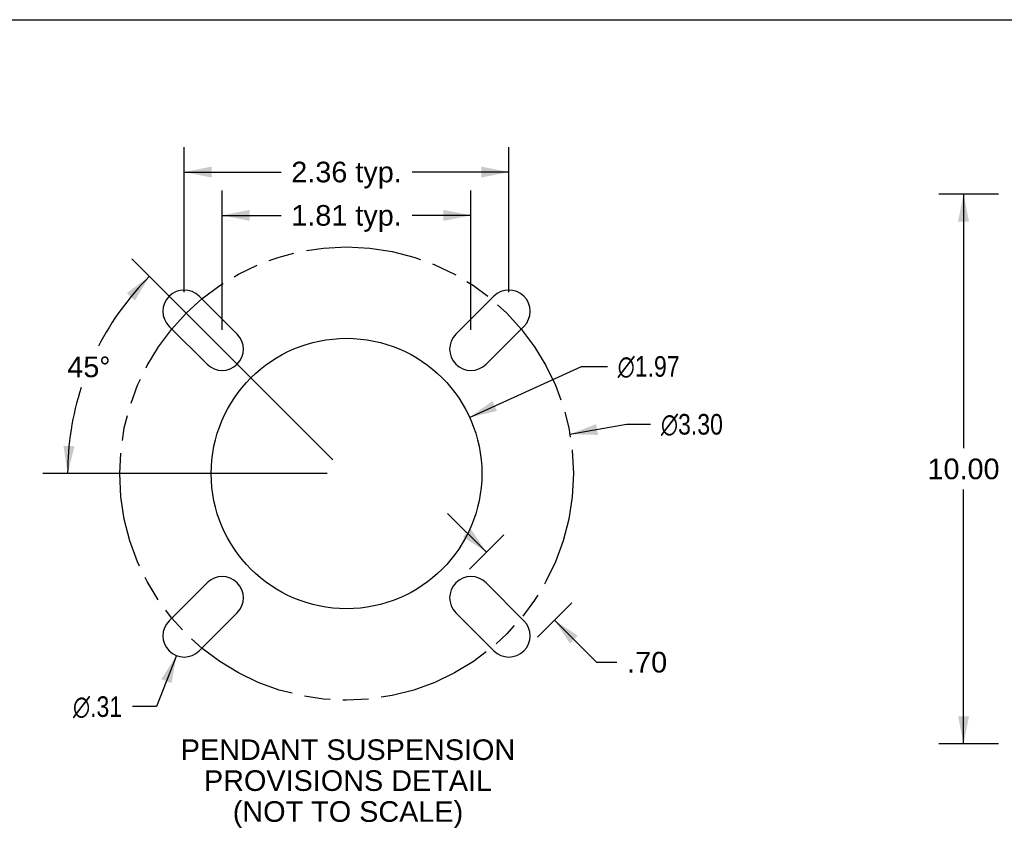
# Model space of a CAD drawing. Header units: inches. Extents: x 0 to 85, y 0 to 55.
# Tile 35 of 55: x 43.5 to 61.4, y 40.3 to 55. Entities that reach past the tile are written whole.
import ezdxf

# ---------------------------------------------------------------- set-up
doc = ezdxf.new("R2010")
doc.units = ezdxf.units.IN
doc.header["$LTSCALE"] = 4.675
doc.header["$MEASUREMENT"] = 0
doc.linetypes.add('PHANTOM', pattern=[0.8, 0.45, -0.05, 0.1, -0.05, 0.1, -0.05])
doc.layers.get('0').update_dxf_attribs({"linetype": 'CONTINUOUS'})
doc.layers.add('DEFAULT_3', color=7, linetype='PHANTOM')
doc.layers.add('DIMENSIONS', color=7, linetype='CONTINUOUS')
doc.styles.get("Standard").update_dxf_attribs({"font": 'arial.ttf'})
doc.styles.add('TEXTSTYLE_1', font='gdt', dxfattribs={"width": 0.8})
doc.dimstyles.new('DIMSTYLE_1', dxfattribs={"dimtxt": 0.375, "dimasz": 0.5, "dimexe": 0.09, "dimexo": 0.07, "dimgap": 0.0375, "dimtad": 0, "dimtih": 1, "dimtoh": 1, "dimzin": 4, "dimdsep": 46, "dimtxsty": 'Standard', "dimblk": '_FILLED', "dimblk1": '_FILLED', "dimblk2": '_FILLED', "dimcen": 0.09, "dimadec": 3, "dimazin": 1, "dimtfac": 1, "dimtdec": 3, "dimtofl": 0, "dimtmove": 0, "dimatfit": 3, "dimldrblk": '_FILLED', "dimfxl": 0, "dimtolj": 1, "dimtzin": 4, "dimarcsym": 0})
doc.dimstyles.new('DIMSTYLE_2', dxfattribs={"dimtxt": 0.375, "dimasz": 0.5, "dimexe": 0.09, "dimexo": 0.07, "dimgap": 0.0375, "dimtad": 0, "dimtih": 1, "dimtoh": 1, "dimlfac": 0.4, "dimzin": 4, "dimdsep": 46, "dimtxsty": 'Standard', "dimblk": '_FILLED', "dimblk1": '_FILLED', "dimblk2": '_FILLED', "dimcen": 0.09, "dimadec": 3, "dimazin": 1, "dimtfac": 1, "dimtdec": 3, "dimtofl": 0, "dimtmove": 0, "dimatfit": 3, "dimldrblk": '_FILLED', "dimfxl": 0, "dimtolj": 1, "dimtzin": 4, "dimarcsym": 0})
doc.dimstyles.new('DIMSTYLE_3', dxfattribs={"dimtxt": 0.375, "dimasz": 0.5, "dimexe": 0.09, "dimexo": 0.07, "dimgap": 0.09, "dimtad": 0, "dimtih": 1, "dimtoh": 1, "dimlfac": 0.4, "dimzin": 4, "dimdsep": 46, "dimtxsty": 'Standard', "dimblk": '_FILLED', "dimblk1": '_FILLED', "dimblk2": '_FILLED', "dimcen": 0.09, "dimadec": 3, "dimazin": 1, "dimtfac": 1, "dimtdec": 3, "dimtofl": 0, "dimtmove": 0, "dimatfit": 1, "dimldrblk": '_FILLED', "dimfxl": 0, "dimtolj": 1, "dimtzin": 4, "dimarcsym": 0})
doc.dimstyles.new('DIMSTYLE_4', dxfattribs={"dimtxt": 0.375, "dimasz": 0.5, "dimexe": 0.09, "dimexo": 0.07, "dimgap": 0.0375, "dimtad": 0, "dimtih": 1, "dimtoh": 1, "dimdec": 5, "dimlfac": 0.4, "dimzin": 4, "dimdsep": 46, "dimtxsty": 'Standard', "dimblk": '_FILLED', "dimblk1": '_FILLED', "dimblk2": '_FILLED', "dimcen": 0.09, "dimadec": 3, "dimazin": 1, "dimtfac": 1, "dimtdec": 3, "dimtofl": 0, "dimtmove": 0, "dimatfit": 3, "dimldrblk": '_FILLED', "dimfxl": 0, "dimtolj": 1, "dimtzin": 4, "dimarcsym": 0})

# ---------------------------------------------------------------- blocks, each defined once
blk = doc.blocks.new('_FILLED')
at = {"color": 0, "linetype": 'ByBlock'}
blk.add_solid([(0, 0), (-1, 0.2), (-1, -0.2)], dxfattribs=at)
blk = doc.blocks.new('*D2')
at = {"layer": 'DIMENSIONS', "color": 2, "linetype": 'Continuous'}
for p, q in [((61.307, 51.824), (60.221, 51.824)), ((60.671, 51.824), (60.671, 47.199)), ((60.671, 41.824), (60.671, 46.449)), ((61.307, 41.824), (60.221, 41.824))]:
    blk.add_line(p, q, dxfattribs=at)
at = {"layer": 'DIMENSIONS', "color": 2, "linetype": 'Continuous', "xscale": 0.5, "yscale": 0.5, "zscale": 0.5}
for p, rotation in [((60.671, 51.824), 90), ((60.671, 41.824), 270)]:
    blk.add_blockref('_FILLED', p, dxfattribs=dict(at, rotation=rotation))
at = {"layer": 'DIMENSIONS', "color": 2, "linetype": 'Continuous', "insert": (60.671, 47.012), "char_height": 0.375, "width": 1.31041, "attachment_point": 2, "line_spacing_factor": 0.9}
blk.add_mtext('10.00', dxfattribs=at)
blk = doc.blocks.new('*D13')
at = {"layer": 'DIMENSIONS', "color": 2, "linetype": 'Continuous'}
for p, q in [((51.995, 45.307), (51.288, 46.014)), ((51.687, 44.999), (52.313, 45.625)), ((52.924, 43.762), (53.55, 44.388)), ((53.232, 44.07), (53.995, 43.307)), ((53.995, 43.307), (54.365, 43.307))]:
    blk.add_line(p, q, dxfattribs=at)
at = {"layer": 'DIMENSIONS', "color": 2, "linetype": 'Continuous', "xscale": 0.5, "yscale": 0.5, "zscale": 0.5}
for p, rotation in [((51.995, 45.307), 315), ((53.232, 44.07), 135)]:
    blk.add_blockref('_FILLED', p, dxfattribs=dict(at, rotation=rotation))
at = {"layer": 'DIMENSIONS', "color": 2, "linetype": 'Continuous', "insert": (54.553, 43.494), "char_height": 0.375, "width": 0.7277, "attachment_point": 1, "line_spacing_factor": 0.9}
blk.add_mtext('.70', dxfattribs=at)
blk = doc.blocks.new('*D14')
at = {"layer": 'DIMENSIONS', "color": 2, "linetype": 'Continuous'}
for p, q in [((53.513, 47.455), (54.543, 47.637)), ((54.543, 47.637), (54.981, 47.637))]:
    blk.add_line(p, q, dxfattribs=at)
at = {"layer": 'DIMENSIONS', "color": 2, "linetype": 'Continuous', "xscale": 0.5, "yscale": 0.5, "zscale": 0.5, "rotation": 189.9821788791}
blk.add_blockref('_FILLED', (53.513, 47.455), dxfattribs=at)
at = {"layer": 'DIMENSIONS', "color": 2, "linetype": 'Continuous', "insert": (55.168, 47.824), "char_height": 0.375, "width": 1.51905, "attachment_point": 1, "line_spacing_factor": 0.9, "style": 'TEXTSTYLE_1'}
blk.add_mtext('{\\fgdt;n}\\fArial;3.30', dxfattribs=at)
blk = doc.blocks.new('*D15')
at = {"layer": 'DIMENSIONS', "color": 2, "linetype": 'Continuous'}
for p, q in [((47.188, 49.353), (47.188, 51.889)), ((51.713, 49.353), (51.713, 51.889)), ((47.188, 51.439), (48.259, 51.439)), ((51.713, 51.439), (50.642, 51.439))]:
    blk.add_line(p, q, dxfattribs=at)
at = {"layer": 'DIMENSIONS', "color": 2, "linetype": 'Continuous', "xscale": 0.5, "yscale": 0.5, "zscale": 0.5, "rotation": 180}
blk.add_blockref('_FILLED', (47.188, 51.439), dxfattribs=at)
at = {"layer": 'DIMENSIONS', "color": 2, "linetype": 'Continuous', "xscale": 0.5, "yscale": 0.5, "zscale": 0.5}
blk.add_blockref('_FILLED', (51.713, 51.439), dxfattribs=at)
at = {"layer": 'DIMENSIONS', "color": 2, "linetype": 'Continuous', "insert": (49.45, 51.626), "char_height": 0.375, "width": 2.00743, "attachment_point": 2, "line_spacing_factor": 0.9}
blk.add_mtext('1.81 typ.', dxfattribs=at)
blk = doc.blocks.new('*D16')
at = {"layer": 'DIMENSIONS', "color": 2, "linetype": 'Continuous'}
for p, q in [((46.357, 43.427), (45.994, 42.499)), ((45.994, 42.499), (45.556, 42.499))]:
    blk.add_line(p, q, dxfattribs=at)
at = {"layer": 'DIMENSIONS', "color": 2, "linetype": 'Continuous', "xscale": 0.5, "yscale": 0.5, "zscale": 0.5, "rotation": 68.6399853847}
blk.add_blockref('_FILLED', (46.357, 43.427), dxfattribs=at)
at = {"layer": 'DIMENSIONS', "color": 2, "linetype": 'Continuous', "insert": (45.369, 42.686), "char_height": 0.375, "width": 1.2277, "attachment_point": 3, "line_spacing_factor": 0.9, "style": 'TEXTSTYLE_1'}
blk.add_mtext('{\\fgdt;n}\\fArial;.31', dxfattribs=at)
blk = doc.blocks.new('*D18')
at = {"layer": 'DIMENSIONS', "color": 2, "linetype": 'Continuous'}
for p, q in [((46.498, 50.042), (46.498, 52.677)), ((52.402, 50.042), (52.402, 52.677)), ((46.498, 52.227), (48.259, 52.227)), ((52.402, 52.227), (50.642, 52.227))]:
    blk.add_line(p, q, dxfattribs=at)
at = {"layer": 'DIMENSIONS', "color": 2, "linetype": 'Continuous', "xscale": 0.5, "yscale": 0.5, "zscale": 0.5, "rotation": 180}
blk.add_blockref('_FILLED', (46.498, 52.227), dxfattribs=at)
at = {"layer": 'DIMENSIONS', "color": 2, "linetype": 'Continuous', "xscale": 0.5, "yscale": 0.5, "zscale": 0.5}
blk.add_blockref('_FILLED', (52.402, 52.227), dxfattribs=at)
at = {"layer": 'DIMENSIONS', "color": 2, "linetype": 'Continuous', "insert": (49.45, 52.415), "char_height": 0.375, "width": 2.00743, "attachment_point": 2, "line_spacing_factor": 0.9}
blk.add_mtext('2.36 typ.', dxfattribs=at)
blk = doc.blocks.new('*D19')
at = {"layer": 'DIMENSIONS', "color": 2, "linetype": 'Continuous'}
for p, q in [((51.689, 47.762), (53.721, 48.689)), ((53.721, 48.689), (54.194, 48.689))]:
    blk.add_line(p, q, dxfattribs=at)
at = {"layer": 'DIMENSIONS', "color": 2, "linetype": 'Continuous', "xscale": 0.5, "yscale": 0.5, "zscale": 0.5, "rotation": 204.5315547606}
blk.add_blockref('_FILLED', (51.689, 47.762), dxfattribs=at)
at = {"layer": 'DIMENSIONS', "color": 2, "linetype": 'Continuous', "insert": (54.381, 48.877), "char_height": 0.375, "width": 1.51905, "attachment_point": 1, "line_spacing_factor": 0.9, "style": 'TEXTSTYLE_1'}
blk.add_mtext('{\\fgdt;n}\\fArial;1.97', dxfattribs=at)
blk = doc.blocks.new('*D20')
at = {"layer": 'DIMENSIONS', "color": 2, "linetype": 'Continuous'}
for p, q in [((49.203, 46.988), (45.546, 50.645)), ((49.1, 46.74), (43.928, 46.74))]:
    blk.add_line(p, q, dxfattribs=at)
for start, end in [(135, 152.831), (162.0161, 180)]:
    blk.add_arc((49.45, 46.74), 5.072, start, end, dxfattribs=at)
for points in [[(45.602, 49.889), (45.864, 50.327), (45.454, 50.023)], [(44.303, 47.245), (44.378, 46.74), (44.503, 47.235)]]:
    blk.add_solid(points, dxfattribs=at)
at = {"layer": 'DIMENSIONS', "color": 2, "linetype": 'Continuous', "insert": (44.764, 48.869), "char_height": 0.375, "width": 0.83271, "attachment_point": 2, "line_spacing_factor": 0.9}
blk.add_mtext('45\\fgdt;{\\fgdt;~}', dxfattribs=at)

msp = doc.modelspace()

# ---------------------------------------------------------------- linework, layer by layer
at = {"color": 7, "linetype": 'Continuous'}
msp.add_line((0, 55), (85, 55), dxfattribs=at)
at = {"color": 3, "linetype": 'Continuous'}
for p, q in [((46.772124, 49.966447), (47.461553, 49.277018)), ((51.439029, 49.277018), (52.128458, 49.966447)), ((46.913546, 48.72901), (46.224116, 49.418439)), ((52.676466, 49.418439), (51.987037, 48.72901)), ((46.224116, 44.062105), (46.913546, 44.751534)), ((51.987037, 44.751534), (52.676466, 44.062105)), ((47.461553, 44.203527), (46.772124, 43.514098)), ((52.128458, 43.514098), (51.439029, 44.203527))]:
    msp.add_line(p, q, dxfattribs=at)
msp.add_circle((49.450291, 46.740272), 2.460625, dxfattribs=at)
for centre, start, end in [((46.49812, 49.692443), 45, 225), ((52.402462, 49.692443), 315, 135), ((47.187549, 49.003014), 225, 45), ((51.713033, 49.003014), 135, 315), ((47.187549, 44.477531), 315, 135), ((51.713033, 44.477531), 45, 225), ((46.49812, 43.788101), 135, 315), ((52.402462, 43.788101), 225, 45)]:
    msp.add_arc(centre, 0.3875, start, end, dxfattribs=at)
at = {"layer": 'DEFAULT_3', "color": 7, "linetype": 'PHANTOM'}
msp.add_circle((49.450291, 46.740272), 4.125, dxfattribs=at)

# ---------------------------------------------------------------- texts
at = {"layer": 'DIMENSIONS', "color": 2, "linetype": 'Continuous', "insert": (49.476979, 41.901896), "char_height": 0.375, "width": 6.07109665, "attachment_point": 2, "line_spacing_factor": 0.9}
msp.add_mtext('PENDANT SUSPENSION\\PPROVISIONS DETAIL\\P(NOT TO SCALE)', dxfattribs=at)

# ---------------------------------------------------------------- dimensions: what is measured, and where the dimension line sits
at = {"layer": 'DIMENSIONS', "color": 2, "linetype": 'Continuous'}
dim = msp.add_linear_dim(base=(46.49812, 52.227219), p1=(52.402462, 49.972443), p2=(46.49812, 49.972443), angle=180, text='<> typ.', dimstyle='DIMSTYLE_2', dxfattribs=at)
dim.commit()
dim.dimension.update_dxf_attribs({"geometry": '*D18', "text_midpoint": (49.450291, 52.227219), "dimtype": 160})
dim = msp.add_linear_dim(base=(51.713033, 51.438831), p1=(47.187549, 49.283014), p2=(51.713033, 49.283014), text='<> typ.', dimstyle='DIMSTYLE_2', dxfattribs=at)
dim.commit()
dim.dimension.update_dxf_attribs({"geometry": '*D15', "text_midpoint": (49.450291, 51.438831), "dimtype": 160})
for base, p1, p2, angle, dimstyle, picture, middle in [((60.670943, 51.824042), (61.3774, 41.824042), (61.3774, 51.824042), 90, 'DIMSTYLE_1', '*D2', (60.686874, 46.821952)), ((51.99466, 45.307166), (53.599793, 44.437424), (52.362356, 45.674861), 135, 'DIMSTYLE_2', '*D13', (54.927413, 43.304905))]:
    dim = msp.add_linear_dim(base=base, p1=p1, p2=p2, angle=angle, dimstyle=dimstyle, dxfattribs=at)
    dim.commit()
    dim.dimension.update_dxf_attribs({"geometry": picture, "text_midpoint": middle, "dimtype": 160})
dim = msp.add_angular_dim_2l(base=(44.7642227, 48.6813053), line1=((49.2881668, 46.9023965), (49.2523012, 46.9382622)), line2=((49.2210127, 46.7402723), (49.1702911, 46.7402723)), dimstyle='DIMSTYLE_4', dxfattribs=at)
dim.commit()
dim.dimension.update_dxf_attribs({"geometry": '*D20', "text_midpoint": (44.7642227, 48.6813053), "dimtype": 162})
for p1, p2, picture, middle in [((51.688802, 47.76191), (47.21178, 45.718635), '*D19', (55.141025, 48.68933)), ((53.512846, 47.455307), (45.387737, 46.025237), '*D14', (55.927606, 47.636635)), ((46.356982, 43.427219), (46.639258, 44.148984), '*D16', (44.755052, 42.498835))]:
    dim = msp.add_diameter_dim_2p(p1=p1, p2=p2, text='%%c<>', dimstyle='DIMSTYLE_3', override={"dimpost": '<>'}, dxfattribs=at)
    dim.commit()
    dim.dimension.update_dxf_attribs({"geometry": picture, "text_midpoint": middle, "dimtype": 163})

doc.saveas('drawing.dxf')
